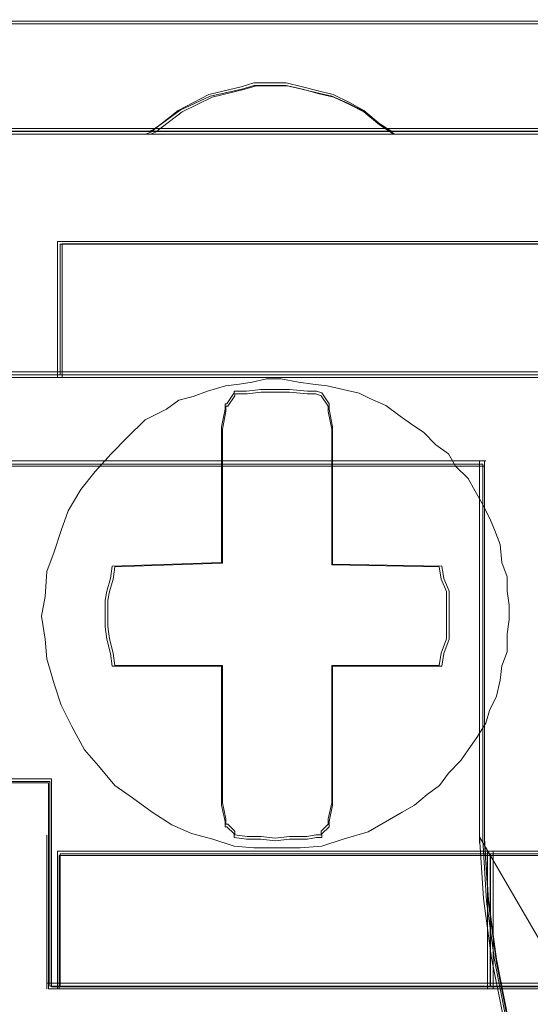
# Model space of a CAD drawing. Header units: millimetres. Extents: x -1290 to 1795, y -4192 to -1311.
# Tile 141 of 256: x 584.22 to 585.62, y -3302.85 to -3300.16. Entities that reach past the tile are written whole.
import ezdxf

# ---------------------------------------------------------------- set-up
doc = ezdxf.new("R2010")
doc.units = ezdxf.units.MM
doc.layers.add('$EL_istn', color=7, linetype='Continuous', lineweight=15)
doc.layers.add('Aparatura', color=7, linetype='Continuous', lineweight=13)
doc.styles.get("Standard").update_dxf_attribs({"font": 'ARIALN.TTF', "width": 0.8})
doc.dimstyles.new('100', dxfattribs={"dimtxt": 15, "dimasz": 10, "dimexe": 1.25, "dimexo": 0.625, "dimtad": 1, "dimdec": 0, "dimtxsty": 'Standard', "dimblk": 'OBLIQUE', "dimcen": 2.5, "dimadec": 0, "dimazin": 0, "dimtfac": 1, "dimtdec": 0, "dimtmove": 0, "dimatfit": 3, "dimldrblk": 'NONE', "dimfxl": 1, "dimarcsym": 0})

# ---------------------------------------------------------------- blocks, each defined once
blk = doc.blocks.new('_Oblique')
at = {"color": 0, "linetype": 'ByBlock', "lineweight": -2}
blk.add_line((-0.5, -0.5), (0.5, 0.5), dxfattribs=at)
blk = doc.blocks.new('*D43')
at = {"layer": '$EL_istn', "color": 0, "linetype": 'Continuous', "lineweight": -2, "ltscale": 0.1}
for p, q in [((605.2914, -3294.7164), (605.2914, -3319.5177)), ((518.0914, -3296.8148), (518.0914, -3319.5177)), ((518.0914, -3318.2677), (605.2914, -3318.2677))]:
    blk.add_line(p, q, dxfattribs=at)
at = {"layer": 'Defpoints', "color": 0}
for p in [(605.2914, -3294.0914), (518.0914, -3296.1898), (605.2914, -3318.2677)]:
    blk.add_point(p, dxfattribs=at)
at = {"layer": '$EL_istn', "color": 0, "linetype": 'ByBlock', "lineweight": -2, "xscale": 5, "yscale": 5, "zscale": 5, "rotation": 180}
blk.add_blockref('_Oblique', (518.0914, -3318.2677), dxfattribs=at)
at = {"layer": '$EL_istn', "color": 0, "linetype": 'ByBlock', "lineweight": -2, "xscale": 5, "yscale": 5, "zscale": 5}
blk.add_blockref('_Oblique', (605.2914, -3318.2677), dxfattribs=at)
at = {"layer": '$EL_istn', "color": 0, "lineweight": 5, "insert": (561.6914, -3313.5581), "char_height": 8, "attachment_point": 5}
blk.add_mtext('436', dxfattribs=at)
blk = doc.blocks.new('_None')

msp = doc.modelspace()

# ---------------------------------------------------------------- linework, layer by layer
at = {"layer": 'Aparatura', "lineweight": 13}
for points in [[(561.7986, -3300.1643), (596.0784, -3300.1643), (561.7986, -3300.1643)], [(585.2474, -3300.4732), (585.208, -3300.4462), (585.1637, -3300.4084), (585.1243, -3300.3868), (585.0799, -3300.3652), (585.0356, -3300.3544), (584.9962, -3300.3436), (584.9519, -3300.3328), (584.9125, -3300.3328), (584.8632, -3300.3328), (584.8287, -3300.3436), (584.7401, -3300.3652), (584.6563, -3300.4084), (584.5824, -3300.4678), (584.5677, -3300.4732), (585.2474, -3300.4732)], [(585.1637, -3300.4084), (585.1243, -3300.3868), (585.0799, -3300.3652), (585.0356, -3300.3544), (584.9962, -3300.3436), (584.9519, -3300.3328), (584.9125, -3300.3328), (584.8632, -3300.3328), (584.8287, -3300.3436), (584.7401, -3300.3652), (584.6563, -3300.4084), (584.5824, -3300.4678), (584.5677, -3300.4732), (585.2474, -3300.4732), (585.208, -3300.4462), (585.1637, -3300.4084)], [(585.1637, -3300.4084), (585.1243, -3300.3868), (585.0799, -3300.3652), (585.0356, -3300.3544), (584.9962, -3300.3436), (584.9519, -3300.3328), (584.9125, -3300.3328), (584.8632, -3300.3328), (584.8287, -3300.3436), (584.7401, -3300.3652), (584.6563, -3300.4084), (584.5824, -3300.4678), (584.5677, -3300.4732), (585.2474, -3300.4732), (585.208, -3300.4462), (585.1637, -3300.4084)], [(585.1637, -3300.4084), (585.1243, -3300.3868), (585.0799, -3300.3652), (585.0356, -3300.3544), (584.9962, -3300.3436), (584.9519, -3300.3328), (584.9125, -3300.3328), (584.8632, -3300.3328), (584.8287, -3300.3436), (584.7401, -3300.3652), (584.6563, -3300.4084), (584.5824, -3300.4678), (584.5677, -3300.4732), (585.2474, -3300.4732), (585.208, -3300.4462), (585.1637, -3300.4084)], [(585.1637, -3300.4084), (585.1243, -3300.3868), (585.0799, -3300.3652), (585.0356, -3300.3544), (584.9962, -3300.3436), (584.9519, -3300.3328), (584.9125, -3300.3328), (584.8632, -3300.3328), (584.8287, -3300.3436), (584.7401, -3300.3652), (584.6563, -3300.4084), (584.5824, -3300.4678), (584.5677, -3300.4732), (585.2474, -3300.4732), (585.208, -3300.4462), (585.1637, -3300.4084)], [(585.158, -3300.4078), (585.1195, -3300.3885), (585.0761, -3300.3692), (585.0328, -3300.3596), (584.9942, -3300.35), (584.9509, -3300.3403), (584.9124, -3300.3403), (584.8642, -3300.3403), (584.8305, -3300.35), (584.7438, -3300.3692), (584.6619, -3300.4078), (584.5896, -3300.4609), (584.5752, -3300.4657), (585.2399, -3300.4657), (585.2014, -3300.4416), (585.158, -3300.4078)], [(585.158, -3300.4078), (585.1195, -3300.3885), (585.0761, -3300.3692), (585.0328, -3300.3596), (584.9942, -3300.35), (584.9509, -3300.3403), (584.9124, -3300.3403), (584.8642, -3300.3403), (584.8305, -3300.35), (584.7438, -3300.3692), (584.6619, -3300.4078), (584.5896, -3300.4609), (584.5752, -3300.4657), (585.2399, -3300.4657), (585.2014, -3300.4416), (585.158, -3300.4078)], [(561.7986, -3300.4578), (597.2576, -3300.4578), (561.7986, -3300.4578)], [(584.3269, -3300.8824), (584.3269, -3300.766), (584.3269, -3300.8824)], [(586.8889, -3300.766), (584.3269, -3300.766), (586.8889, -3300.766)], [(584.6601, -3300.766), (584.3269, -3300.766), (584.6601, -3300.766)], [(584.3269, -3300.8714), (584.3269, -3300.9869), (584.3269, -3301.1375), (586.8889, -3301.1375), (586.8889, -3300.9869), (586.8889, -3300.8714), (586.8889, -3300.766), (584.3269, -3300.766), (584.3269, -3300.8714)], [(584.3269, -3300.8714), (584.3269, -3300.9869), (584.3269, -3301.1375), (586.8889, -3301.1375), (586.8889, -3300.9869), (586.8889, -3300.8714), (586.8889, -3300.766), (584.3269, -3300.766), (584.3269, -3300.8714)], [(584.3269, -3300.8714), (584.3269, -3300.9869), (584.3269, -3301.1375), (586.8889, -3301.1375), (586.8889, -3300.9869), (586.8889, -3300.8714), (586.8889, -3300.766), (584.3269, -3300.766), (584.3269, -3300.8714)], [(586.8889, -3301.1375), (586.8889, -3300.9869), (586.8889, -3300.8714), (586.8889, -3300.766), (584.3269, -3300.766), (584.3269, -3300.8714), (584.3269, -3300.9869), (584.3269, -3301.1375), (586.8889, -3301.1375)], [(584.3344, -3300.8747), (584.3344, -3300.9855), (584.3344, -3301.13), (586.8811, -3301.13), (586.8811, -3300.9855), (586.8811, -3300.8747), (586.8811, -3300.7736), (584.3344, -3300.7736), (584.3344, -3300.8747)], [(586.8811, -3301.13), (586.8811, -3300.9855), (586.8811, -3300.8747), (586.8811, -3300.7736), (584.3344, -3300.7736), (584.3344, -3300.8747), (584.3344, -3300.9855), (584.3344, -3301.13), (586.8811, -3301.13)], [(584.3269, -3300.9931), (584.3269, -3300.867), (584.3269, -3300.9931)], [(584.3269, -3301.1375), (584.3269, -3300.9776), (584.3269, -3301.1375)], [(584.3663, -3302.091), (584.3371, -3302.0325), (584.3176, -3301.9741), (584.2981, -3301.9059), (584.2933, -3301.8523), (584.2835, -3301.789), (584.2933, -3301.7354), (584.2981, -3301.6672), (584.3176, -3301.6136), (584.3371, -3301.5551), (584.3566, -3301.5016), (584.3907, -3301.4431), (584.4297, -3301.3944), (584.4736, -3301.3457), (584.5174, -3301.3018), (584.5661, -3301.2531), (584.6246, -3301.2239), (584.6587, -3301.1996), (584.6977, -3301.1898), (584.7367, -3301.1752), (584.7854, -3301.1606), (584.8244, -3301.1557), (584.8585, -3301.1508), (584.8975, -3301.1411), (584.9365, -3301.1411), (584.9852, -3301.1508), (585.0242, -3301.1557), (585.0632, -3301.1606), (585.1071, -3301.1703), (585.1509, -3301.1801), (585.1801, -3301.1947), (585.224, -3301.2142), (585.263, -3301.2434), (585.2971, -3301.2677), (585.3263, -3301.2872), (585.3604, -3301.3213), (585.3946, -3301.3457), (585.4141, -3301.3798), (585.4482, -3301.4139), (585.4677, -3301.448), (585.4871, -3301.4821), (585.5066, -3301.521), (585.5213, -3301.5551), (585.5359, -3301.5941), (585.5408, -3301.6428), (585.5554, -3301.6818), (585.5554, -3301.7208), (585.5602, -3301.7597), (585.5602, -3301.7987), (585.5554, -3301.8377), (585.5554, -3301.8864), (585.5408, -3301.9254), (585.5359, -3301.9643), (585.5261, -3302.0082), (585.5066, -3302.0471), (585.4969, -3302.0812), (585.4725, -3302.1202), (585.4482, -3302.1543), (585.4287, -3302.1835), (585.3946, -3302.2176), (585.3702, -3302.2517), (585.3361, -3302.2761), (585.302, -3302.3053), (585.2679, -3302.3248), (585.2337, -3302.3443), (585.1753, -3302.3784), (585.1071, -3302.3979), (585.0486, -3302.4173), (584.9901, -3302.4222), (584.9316, -3302.4222), (584.8634, -3302.4222), (584.8098, -3302.4173), (584.7513, -3302.3979), (584.6928, -3302.3832), (584.6392, -3302.3589), (584.5856, -3302.3248), (584.532, -3302.2858), (584.4833, -3302.2517), (584.4394, -3302.1981), (584.4005, -3302.1543), (584.3663, -3302.091)], [(584.3663, -3302.091), (584.3371, -3302.0325), (584.3176, -3301.9741), (584.2981, -3301.9059), (584.2933, -3301.8523), (584.2835, -3301.789), (584.2933, -3301.7354), (584.2981, -3301.6672), (584.3176, -3301.6136), (584.3371, -3301.5551), (584.3566, -3301.5016), (584.3907, -3301.4431), (584.4297, -3301.3944), (584.4736, -3301.3457), (584.5174, -3301.3018), (584.5661, -3301.2531), (584.6246, -3301.2239), (584.6587, -3301.1996), (584.6977, -3301.1898), (584.7367, -3301.1752), (584.7854, -3301.1606), (584.8244, -3301.1557), (584.8585, -3301.1508), (584.8975, -3301.1411), (584.9365, -3301.1411), (584.9852, -3301.1508), (585.0242, -3301.1557), (585.0632, -3301.1606), (585.1071, -3301.1703), (585.1509, -3301.1801), (585.1801, -3301.1947), (585.224, -3301.2142), (585.263, -3301.2434), (585.2971, -3301.2677), (585.3263, -3301.2872), (585.3604, -3301.3213), (585.3946, -3301.3457), (585.4141, -3301.3798), (585.4482, -3301.4139), (585.4677, -3301.448), (585.4871, -3301.4821), (585.5066, -3301.521), (585.5213, -3301.5551), (585.5359, -3301.5941), (585.5408, -3301.6428), (585.5554, -3301.6818), (585.5554, -3301.7208), (585.5602, -3301.7597), (585.5602, -3301.7987), (585.5554, -3301.8377), (585.5554, -3301.8864), (585.5408, -3301.9254), (585.5359, -3301.9643), (585.5261, -3302.0082), (585.5066, -3302.0471), (585.4969, -3302.0812), (585.4725, -3302.1202), (585.4482, -3302.1543), (585.4287, -3302.1835), (585.3946, -3302.2176), (585.3702, -3302.2517), (585.3361, -3302.2761), (585.302, -3302.3053), (585.2679, -3302.3248), (585.2337, -3302.3443), (585.1753, -3302.3784), (585.1071, -3302.3979), (585.0486, -3302.4173), (584.9901, -3302.4222), (584.9316, -3302.4222), (584.8634, -3302.4222), (584.8098, -3302.4173), (584.7513, -3302.3979), (584.6928, -3302.3832), (584.6392, -3302.3589), (584.5856, -3302.3248), (584.532, -3302.2858), (584.4833, -3302.2517), (584.4394, -3302.1981), (584.4005, -3302.1543), (584.3663, -3302.091)], [(585.5408, -3301.9254), (585.5359, -3301.9643), (585.5261, -3302.0082), (585.5066, -3302.0471), (585.4969, -3302.0812), (585.4725, -3302.1202), (585.4482, -3302.1543), (585.4287, -3302.1835), (585.3946, -3302.2176), (585.3702, -3302.2517), (585.3361, -3302.2761), (585.302, -3302.3053), (585.2679, -3302.3248), (585.2337, -3302.3443), (585.1753, -3302.3784), (585.1071, -3302.3979), (585.0486, -3302.4173), (584.9901, -3302.4222), (584.9316, -3302.4222), (584.8634, -3302.4222), (584.8098, -3302.4173), (584.7513, -3302.3979), (584.6928, -3302.3832), (584.6392, -3302.3589), (584.5856, -3302.3248), (584.532, -3302.2858), (584.4833, -3302.2517), (584.4394, -3302.1981), (584.4005, -3302.1543), (584.3663, -3302.091), (584.3371, -3302.0325), (584.3176, -3301.9741), (584.2981, -3301.9059), (584.2933, -3301.8523), (584.2835, -3301.789), (584.2933, -3301.7354), (584.2981, -3301.6672), (584.3176, -3301.6136), (584.3371, -3301.5551), (584.3566, -3301.5016), (584.3907, -3301.4431), (584.4297, -3301.3944), (584.4736, -3301.3457), (584.5174, -3301.3018), (584.5661, -3301.2531), (584.6246, -3301.2239), (584.6587, -3301.1996), (584.6977, -3301.1898), (584.7367, -3301.1752), (584.7854, -3301.1606), (584.8244, -3301.1557), (584.8585, -3301.1508), (584.8975, -3301.1411), (584.9365, -3301.1411), (584.9852, -3301.1508), (585.0242, -3301.1557), (585.0632, -3301.1606), (585.1071, -3301.1703), (585.1509, -3301.1801), (585.1801, -3301.1947), (585.224, -3301.2142), (585.263, -3301.2434), (585.2971, -3301.2677), (585.3263, -3301.2872), (585.3604, -3301.3213), (585.3946, -3301.3457), (585.4141, -3301.3798), (585.4482, -3301.4139), (585.4677, -3301.448), (585.4871, -3301.4821), (585.5066, -3301.521), (585.5213, -3301.5551), (585.5359, -3301.5941), (585.5408, -3301.6428), (585.5554, -3301.6818), (585.5554, -3301.7208), (585.5602, -3301.7597), (585.5602, -3301.7987), (585.5554, -3301.8377), (585.5554, -3301.8864), (585.5408, -3301.9254)], [(585.5408, -3301.9254), (585.5359, -3301.9643), (585.5261, -3302.0082), (585.5066, -3302.0471), (585.4969, -3302.0812), (585.4725, -3302.1202), (585.4482, -3302.1543), (585.4287, -3302.1835), (585.3946, -3302.2176), (585.3702, -3302.2517), (585.3361, -3302.2761), (585.302, -3302.3053), (585.2679, -3302.3248), (585.2337, -3302.3443), (585.1753, -3302.3784), (585.1071, -3302.3979), (585.0486, -3302.4173), (584.9901, -3302.4222), (584.9316, -3302.4222), (584.8634, -3302.4222), (584.8098, -3302.4173), (584.7513, -3302.3979), (584.6928, -3302.3832), (584.6392, -3302.3589), (584.5856, -3302.3248), (584.532, -3302.2858), (584.4833, -3302.2517), (584.4394, -3302.1981), (584.4005, -3302.1543), (584.3663, -3302.091), (584.3371, -3302.0325), (584.3176, -3301.9741), (584.2981, -3301.9059), (584.2933, -3301.8523), (584.2835, -3301.789), (584.2933, -3301.7354), (584.2981, -3301.6672), (584.3176, -3301.6136), (584.3371, -3301.5551), (584.3566, -3301.5016), (584.3907, -3301.4431), (584.4297, -3301.3944), (584.4736, -3301.3457), (584.5174, -3301.3018), (584.5661, -3301.2531), (584.6246, -3301.2239), (584.6587, -3301.1996), (584.6977, -3301.1898), (584.7367, -3301.1752), (584.7854, -3301.1606), (584.8244, -3301.1557), (584.8585, -3301.1508), (584.8975, -3301.1411), (584.9365, -3301.1411), (584.9852, -3301.1508), (585.0242, -3301.1557), (585.0632, -3301.1606), (585.1071, -3301.1703), (585.1509, -3301.1801), (585.1801, -3301.1947), (585.224, -3301.2142), (585.263, -3301.2434), (585.2971, -3301.2677), (585.3263, -3301.2872), (585.3604, -3301.3213), (585.3946, -3301.3457), (585.4141, -3301.3798), (585.4482, -3301.4139), (585.4677, -3301.448), (585.4871, -3301.4821), (585.5066, -3301.521), (585.5213, -3301.5551), (585.5359, -3301.5941), (585.5408, -3301.6428), (585.5554, -3301.6818), (585.5554, -3301.7208), (585.5602, -3301.7597), (585.5602, -3301.7987), (585.5554, -3301.8377), (585.5554, -3301.8864), (585.5408, -3301.9254)], [(585.5261, -3302.0082), (585.5359, -3301.9643), (585.5408, -3301.9254), (585.5554, -3301.8864), (585.5554, -3301.8377), (585.5602, -3301.7987), (585.5602, -3301.7597), (585.5554, -3301.7208), (585.5554, -3301.6818), (585.5408, -3301.6428), (585.5359, -3301.5941), (585.5213, -3301.5551), (585.5066, -3301.521), (585.4871, -3301.4821), (585.4677, -3301.448), (585.4482, -3301.4139), (585.4141, -3301.3798), (585.3946, -3301.3457), (585.3604, -3301.3213), (585.3263, -3301.2872), (585.2971, -3301.2677), (585.263, -3301.2434), (585.224, -3301.2142), (585.1801, -3301.1947), (585.1509, -3301.1801), (585.1071, -3301.1703), (585.0632, -3301.1606), (585.0242, -3301.1557), (584.9852, -3301.1508), (584.9365, -3301.1411), (584.8975, -3301.1411), (584.8585, -3301.1508), (584.8244, -3301.1557), (584.7854, -3301.1606), (584.7367, -3301.1752), (584.6977, -3301.1898), (584.6587, -3301.1996), (584.6246, -3301.2239), (584.5661, -3301.2531), (584.5174, -3301.3018), (584.4736, -3301.3457), (584.4297, -3301.3944), (584.3907, -3301.4431), (584.3566, -3301.5016), (584.3371, -3301.5551), (584.3176, -3301.6136), (584.2981, -3301.6672), (584.2933, -3301.7354), (584.2835, -3301.789), (584.2933, -3301.8523), (584.2981, -3301.9059), (584.3176, -3301.9741), (584.3371, -3302.0325), (584.3663, -3302.091), (584.4005, -3302.1543), (584.4394, -3302.1981), (584.4833, -3302.2517), (584.532, -3302.2858), (584.5856, -3302.3248), (584.6392, -3302.3589), (584.6928, -3302.3832), (584.7513, -3302.3979), (584.8098, -3302.4173), (584.8634, -3302.4222), (584.9316, -3302.4222), (584.9901, -3302.4222), (585.0486, -3302.4173), (585.1071, -3302.3979), (585.1753, -3302.3784), (585.2337, -3302.3443), (585.2679, -3302.3248), (585.302, -3302.3053), (585.3361, -3302.2761), (585.3702, -3302.2517), (585.3946, -3302.2176), (585.4287, -3302.1835), (585.4482, -3302.1543), (585.4725, -3302.1202), (585.4969, -3302.0812), (585.5066, -3302.0471), (585.5261, -3302.0082)], [(585.5261, -3302.0082), (585.5359, -3301.9643), (585.5408, -3301.9254), (585.5554, -3301.8864), (585.5554, -3301.8377), (585.5602, -3301.7987), (585.5602, -3301.7597), (585.5554, -3301.7208), (585.5554, -3301.6818), (585.5408, -3301.6428), (585.5359, -3301.5941), (585.5213, -3301.5551), (585.5066, -3301.521), (585.4871, -3301.4821), (585.4677, -3301.448), (585.4482, -3301.4139), (585.4141, -3301.3798), (585.3946, -3301.3457), (585.3604, -3301.3213), (585.3263, -3301.2872), (585.2971, -3301.2677), (585.263, -3301.2434), (585.224, -3301.2142), (585.1801, -3301.1947), (585.1509, -3301.1801), (585.1071, -3301.1703), (585.0632, -3301.1606), (585.0242, -3301.1557), (584.9852, -3301.1508), (584.9365, -3301.1411), (584.8975, -3301.1411), (584.8585, -3301.1508), (584.8244, -3301.1557), (584.7854, -3301.1606), (584.7367, -3301.1752), (584.6977, -3301.1898), (584.6587, -3301.1996), (584.6246, -3301.2239), (584.5661, -3301.2531), (584.5174, -3301.3018), (584.4736, -3301.3457), (584.4297, -3301.3944), (584.3907, -3301.4431), (584.3566, -3301.5016), (584.3371, -3301.5551), (584.3176, -3301.6136), (584.2981, -3301.6672), (584.2933, -3301.7354), (584.2835, -3301.789), (584.2933, -3301.8523), (584.2981, -3301.9059), (584.3176, -3301.9741), (584.3371, -3302.0325), (584.3663, -3302.091), (584.4005, -3302.1543), (584.4394, -3302.1981), (584.4833, -3302.2517), (584.532, -3302.2858), (584.5856, -3302.3248), (584.6392, -3302.3589), (584.6928, -3302.3832), (584.7513, -3302.3979), (584.8098, -3302.4173), (584.8634, -3302.4222), (584.9316, -3302.4222), (584.9901, -3302.4222), (585.0486, -3302.4173), (585.1071, -3302.3979), (585.1753, -3302.3784), (585.2337, -3302.3443), (585.2679, -3302.3248), (585.302, -3302.3053), (585.3361, -3302.2761), (585.3702, -3302.2517), (585.3946, -3302.2176), (585.4287, -3302.1835), (585.4482, -3302.1543), (585.4725, -3302.1202), (585.4969, -3302.0812), (585.5066, -3302.0471), (585.5261, -3302.0082)], [(584.4005, -3302.1543), (584.3663, -3302.091), (584.3371, -3302.0325), (584.3176, -3301.9741), (584.2981, -3301.9059), (584.2933, -3301.8523), (584.2835, -3301.789), (584.2933, -3301.7354), (584.2981, -3301.6672), (584.3176, -3301.6136), (584.3371, -3301.5551), (584.3566, -3301.5016), (584.3907, -3301.4431), (584.4297, -3301.3944), (584.4736, -3301.3457), (584.5174, -3301.3018), (584.5661, -3301.2531), (584.6246, -3301.2239), (584.6587, -3301.1996), (584.6977, -3301.1898), (584.7367, -3301.1752), (584.7854, -3301.1606), (584.8244, -3301.1557), (584.8585, -3301.1508), (584.8975, -3301.1411), (584.9365, -3301.1411), (584.9852, -3301.1508), (585.0242, -3301.1557), (585.0632, -3301.1606), (585.1071, -3301.1703), (585.1509, -3301.1801), (585.1801, -3301.1947), (585.224, -3301.2142), (585.263, -3301.2434), (585.2971, -3301.2677), (585.3263, -3301.2872), (585.3604, -3301.3213), (585.3946, -3301.3457), (585.4141, -3301.3798), (585.4482, -3301.4139), (585.4677, -3301.448), (585.4871, -3301.4821), (585.5066, -3301.521), (585.5213, -3301.5551), (585.5359, -3301.5941), (585.5408, -3301.6428), (585.5554, -3301.6818), (585.5554, -3301.7208), (585.5602, -3301.7597), (585.5602, -3301.7987), (585.5554, -3301.8377), (585.5554, -3301.8864), (585.5408, -3301.9254), (585.5359, -3301.9643), (585.5261, -3302.0082), (585.5066, -3302.0471), (585.4969, -3302.0812), (585.4725, -3302.1202), (585.4482, -3302.1543), (585.4287, -3302.1835), (585.3946, -3302.2176), (585.3702, -3302.2517), (585.3361, -3302.2761), (585.302, -3302.3053), (585.2679, -3302.3248), (585.2337, -3302.3443), (585.1753, -3302.3784), (585.1071, -3302.3979), (585.0486, -3302.4173), (584.9901, -3302.4222), (584.9316, -3302.4222), (584.8634, -3302.4222), (584.8098, -3302.4173), (584.7513, -3302.3979), (584.6928, -3302.3832), (584.6392, -3302.3589), (584.5856, -3302.3248), (584.532, -3302.2858), (584.4833, -3302.2517), (584.4394, -3302.1981), (584.4005, -3302.1543)], [(584.4716, -3301.6868), (584.4618, -3301.7209), (584.4569, -3301.7453), (584.4569, -3301.7891), (584.4569, -3301.8184), (584.4618, -3301.8525), (584.4716, -3301.8915), (584.4765, -3301.9256), (584.775, -3301.9256), (584.775, -3302.257), (584.775, -3302.3057), (584.7848, -3302.3496), (584.7848, -3302.3642), (584.7897, -3302.3642), (584.8093, -3302.3837), (584.8093, -3302.3934), (584.8093, -3302.3934), (584.8435, -3302.3983), (584.8827, -3302.3983), (584.9218, -3302.4032), (584.961, -3302.3983), (585.0099, -3302.3983), (585.0344, -3302.3934), (585.049, -3302.3934), (585.049, -3302.3837), (585.0686, -3302.3642), (585.0686, -3302.3642), (585.0686, -3302.3496), (585.0784, -3302.3057), (585.0784, -3302.257), (585.0784, -3301.9256), (585.3769, -3301.9256), (585.3818, -3301.8915), (585.3965, -3301.8525), (585.3965, -3301.8184), (585.3965, -3301.7891), (585.3965, -3301.7453), (585.3965, -3301.7209), (585.3818, -3301.6868), (585.3769, -3301.6527), (585.0784, -3301.6478), (585.0784, -3301.3213), (585.0784, -3301.2725), (585.0686, -3301.2238), (585.0686, -3301.2092), (585.0686, -3301.2092), (585.049, -3301.1799), (585.0344, -3301.1751), (585.0099, -3301.1751), (584.961, -3301.1702), (584.9218, -3301.1702), (584.8827, -3301.1702), (584.8435, -3301.1751), (584.8093, -3301.1751), (584.8093, -3301.1799), (584.7897, -3301.2092), (584.7848, -3301.2092), (584.7848, -3301.2238), (584.775, -3301.2725), (584.775, -3301.3213), (584.775, -3301.6429), (584.4765, -3301.6527), (584.4716, -3301.6868)], [(584.4618, -3301.8525), (584.4716, -3301.8915), (584.4765, -3301.9256), (584.775, -3301.9256), (584.775, -3302.257), (584.775, -3302.3057), (584.7848, -3302.3496), (584.7848, -3302.3642), (584.7897, -3302.3642), (584.8093, -3302.3837), (584.8093, -3302.3934), (584.8093, -3302.3934), (584.8435, -3302.3983), (584.8827, -3302.3983), (584.9218, -3302.4032), (584.961, -3302.3983), (585.0099, -3302.3983), (585.0344, -3302.3934), (585.049, -3302.3934), (585.049, -3302.3837), (585.0686, -3302.3642), (585.0686, -3302.3642), (585.0686, -3302.3496), (585.0784, -3302.3057), (585.0784, -3302.257), (585.0784, -3301.9256), (585.3769, -3301.9256), (585.3818, -3301.8915), (585.3965, -3301.8525), (585.3965, -3301.8184), (585.3965, -3301.7891), (585.3965, -3301.7453), (585.3965, -3301.7209), (585.3818, -3301.6868), (585.3769, -3301.6527), (585.0784, -3301.6478), (585.0784, -3301.3213), (585.0784, -3301.2725), (585.0686, -3301.2238), (585.0686, -3301.2092), (585.0686, -3301.2092), (585.049, -3301.1799), (585.0344, -3301.1751), (585.0099, -3301.1751), (584.961, -3301.1702), (584.9218, -3301.1702), (584.8827, -3301.1702), (584.8435, -3301.1751), (584.8093, -3301.1751), (584.8093, -3301.1799), (584.7897, -3301.2092), (584.7848, -3301.2092), (584.7848, -3301.2238), (584.775, -3301.2725), (584.775, -3301.3213), (584.775, -3301.6429), (584.4765, -3301.6527), (584.4716, -3301.6868), (584.4618, -3301.7209), (584.4569, -3301.7453), (584.4569, -3301.7891), (584.4569, -3301.8184), (584.4618, -3301.8525)], [(584.4618, -3301.8525), (584.4716, -3301.8915), (584.4765, -3301.9256), (584.775, -3301.9256), (584.775, -3302.257), (584.775, -3302.3057), (584.7848, -3302.3496), (584.7848, -3302.3642), (584.7897, -3302.3642), (584.8093, -3302.3837), (584.8093, -3302.3934), (584.8093, -3302.3934), (584.8435, -3302.3983), (584.8827, -3302.3983), (584.9218, -3302.4032), (584.961, -3302.3983), (585.0099, -3302.3983), (585.0344, -3302.3934), (585.049, -3302.3934), (585.049, -3302.3837), (585.0686, -3302.3642), (585.0686, -3302.3642), (585.0686, -3302.3496), (585.0784, -3302.3057), (585.0784, -3302.257), (585.0784, -3301.9256), (585.3769, -3301.9256), (585.3818, -3301.8915), (585.3965, -3301.8525), (585.3965, -3301.8184), (585.3965, -3301.7891), (585.3965, -3301.7453), (585.3965, -3301.7209), (585.3818, -3301.6868), (585.3769, -3301.6527), (585.0784, -3301.6478), (585.0784, -3301.3213), (585.0784, -3301.2725), (585.0686, -3301.2238), (585.0686, -3301.2092), (585.0686, -3301.2092), (585.049, -3301.1799), (585.0344, -3301.1751), (585.0099, -3301.1751), (584.961, -3301.1702), (584.9218, -3301.1702), (584.8827, -3301.1702), (584.8435, -3301.1751), (584.8093, -3301.1751), (584.8093, -3301.1799), (584.7897, -3301.2092), (584.7848, -3301.2092), (584.7848, -3301.2238), (584.775, -3301.2725), (584.775, -3301.3213), (584.775, -3301.6429), (584.4765, -3301.6527), (584.4716, -3301.6868), (584.4618, -3301.7209), (584.4569, -3301.7453), (584.4569, -3301.7891), (584.4569, -3301.8184), (584.4618, -3301.8525)], [(585.0784, -3301.9256), (585.0784, -3302.257), (585.0784, -3302.3057), (585.0686, -3302.3496), (585.0686, -3302.3642), (585.0686, -3302.3642), (585.049, -3302.3837), (585.049, -3302.3934), (585.0344, -3302.3934), (585.0099, -3302.3983), (584.961, -3302.3983), (584.9218, -3302.4032), (584.8827, -3302.3983), (584.8435, -3302.3983), (584.8093, -3302.3934), (584.8093, -3302.3934), (584.8093, -3302.3837), (584.7897, -3302.3642), (584.7848, -3302.3642), (584.7848, -3302.3496), (584.775, -3302.3057), (584.775, -3302.257), (584.775, -3301.9256), (584.4765, -3301.9256), (584.4716, -3301.8915), (584.4618, -3301.8525), (584.4569, -3301.8184), (584.4569, -3301.7891), (584.4569, -3301.7453), (584.4618, -3301.7209), (584.4716, -3301.6868), (584.4765, -3301.6527), (584.775, -3301.6429), (584.775, -3301.3213), (584.775, -3301.2725), (584.7848, -3301.2238), (584.7848, -3301.2092), (584.7897, -3301.2092), (584.8093, -3301.1799), (584.8093, -3301.1751), (584.8435, -3301.1751), (584.8827, -3301.1702), (584.9218, -3301.1702), (584.961, -3301.1702), (585.0099, -3301.1751), (585.0344, -3301.1751), (585.049, -3301.1799), (585.0686, -3301.2092), (585.0686, -3301.2092), (585.0686, -3301.2238), (585.0784, -3301.2725), (585.0784, -3301.3213), (585.0784, -3301.6478), (585.3769, -3301.6527), (585.3818, -3301.6868), (585.3965, -3301.7209), (585.3965, -3301.7453), (585.3965, -3301.7891), (585.3965, -3301.8184), (585.3965, -3301.8525), (585.3818, -3301.8915), (585.3769, -3301.9256), (585.0784, -3301.9256)], [(585.0784, -3301.9256), (585.0784, -3302.257), (585.0784, -3302.3057), (585.0686, -3302.3496), (585.0686, -3302.3642), (585.0686, -3302.3642), (585.049, -3302.3837), (585.049, -3302.3934), (585.0344, -3302.3934), (585.0099, -3302.3983), (584.961, -3302.3983), (584.9218, -3302.4032), (584.8827, -3302.3983), (584.8435, -3302.3983), (584.8093, -3302.3934), (584.8093, -3302.3934), (584.8093, -3302.3837), (584.7897, -3302.3642), (584.7848, -3302.3642), (584.7848, -3302.3496), (584.775, -3302.3057), (584.775, -3302.257), (584.775, -3301.9256), (584.4765, -3301.9256), (584.4716, -3301.8915), (584.4618, -3301.8525), (584.4569, -3301.8184), (584.4569, -3301.7891), (584.4569, -3301.7453), (584.4618, -3301.7209), (584.4716, -3301.6868), (584.4765, -3301.6527), (584.775, -3301.6429), (584.775, -3301.3213), (584.775, -3301.2725), (584.7848, -3301.2238), (584.7848, -3301.2092), (584.7897, -3301.2092), (584.8093, -3301.1799), (584.8093, -3301.1751), (584.8435, -3301.1751), (584.8827, -3301.1702), (584.9218, -3301.1702), (584.961, -3301.1702), (585.0099, -3301.1751), (585.0344, -3301.1751), (585.049, -3301.1799), (585.0686, -3301.2092), (585.0686, -3301.2092), (585.0686, -3301.2238), (585.0784, -3301.2725), (585.0784, -3301.3213), (585.0784, -3301.6478), (585.3769, -3301.6527), (585.3818, -3301.6868), (585.3965, -3301.7209), (585.3965, -3301.7453), (585.3965, -3301.7891), (585.3965, -3301.8184), (585.3965, -3301.8525), (585.3818, -3301.8915), (585.3769, -3301.9256), (585.0784, -3301.9256)], [(584.4693, -3301.8517), (584.4789, -3301.8902), (584.4837, -3301.9239), (584.7774, -3301.9239), (584.7774, -3302.2512), (584.7774, -3302.2994), (584.7871, -3302.3427), (584.7871, -3302.3571), (584.7919, -3302.3571), (584.8112, -3302.3764), (584.8112, -3302.386), (584.8112, -3302.386), (584.8449, -3302.3908), (584.8834, -3302.3908), (584.9219, -3302.3956), (584.9604, -3302.3908), (585.0086, -3302.3908), (585.0326, -3302.386), (585.0471, -3302.386), (585.0471, -3302.3764), (585.0664, -3302.3571), (585.0664, -3302.3571), (585.0664, -3302.3427), (585.076, -3302.2994), (585.076, -3302.2512), (585.076, -3301.9239), (585.3697, -3301.9239), (585.3745, -3301.8902), (585.389, -3301.8517), (585.389, -3301.818), (585.389, -3301.7891), (585.389, -3301.7458), (585.389, -3301.7217), (585.3745, -3301.688), (585.3697, -3301.6543), (585.076, -3301.6495), (585.076, -3301.327), (585.076, -3301.2788), (585.0664, -3301.2307), (585.0664, -3301.2163), (585.0664, -3301.2163), (585.0471, -3301.1874), (585.0326, -3301.1826), (585.0086, -3301.1826), (584.9604, -3301.1777), (584.9219, -3301.1777), (584.8834, -3301.1777), (584.8449, -3301.1826), (584.8112, -3301.1826), (584.8112, -3301.1874), (584.7919, -3301.2163), (584.7871, -3301.2163), (584.7871, -3301.2307), (584.7774, -3301.2788), (584.7774, -3301.327), (584.7774, -3301.6447), (584.4837, -3301.6543), (584.4789, -3301.688), (584.4693, -3301.7217), (584.4645, -3301.7458), (584.4645, -3301.7891), (584.4645, -3301.818), (584.4693, -3301.8517)], [(585.4968, -3301.3656), (585.4914, -3301.3656), (561.6131, -3301.3656), (546.7402, -3301.3656), (541.265, -3301.3656), (538.8793, -3301.3656), (538.1539, -3301.3656), (537.8584, -3301.3656), (537.7724, -3301.3656), (537.7402, -3301.3656), (537.7294, -3301.3656), (537.724, -3301.3656), (585.4968, -3301.3656)], [(585.4796, -3302.4093), (585.4796, -3301.6334), (585.4796, -3301.4585), (585.4796, -3301.3984), (585.4796, -3301.3766), (585.4796, -3301.3656), (585.4796, -3301.3656), (585.4796, -3302.4093)], [(584.2978, -3302.8073), (584.2978, -3302.3877), (584.2978, -3302.8073)], [(585.4796, -3302.392), (585.4906, -3302.5605), (585.5124, -3302.7235), (585.5453, -3302.8864), (585.5945, -3303.044), (585.6601, -3303.1907), (585.7367, -3303.3374), (585.8242, -3303.4732), (585.9227, -3303.6036), (586.0321, -3303.7231), (586.1579, -3303.8372), (586.2891, -3303.935), (586.4313, -3304.0274), (585.4796, -3302.392)], [(584.3269, -3302.4308), (584.3269, -3302.7014), (584.3269, -3302.4308)], [(585.5169, -3302.8073), (585.5169, -3302.4308), (584.3269, -3302.4308), (584.3269, -3302.6969), (584.3269, -3302.8073), (585.5169, -3302.8073)], [(585.5169, -3302.8073), (585.5169, -3302.4308), (584.3269, -3302.4308), (584.3269, -3302.6969), (584.3269, -3302.8073), (585.5169, -3302.8073)], [(585.5169, -3302.8073), (585.5169, -3302.4308), (584.3269, -3302.4308), (584.3269, -3302.6969), (584.3269, -3302.8073), (585.5169, -3302.8073)], [(584.3269, -3302.6969), (584.3269, -3302.8073), (585.5169, -3302.8073), (585.5169, -3302.4308), (584.3269, -3302.4308), (584.3269, -3302.6969)], [(585.5015, -3302.4308), (585.5015, -3302.8073), (585.5015, -3302.4308)], [(585.7143, -3302.8073), (585.7143, -3302.4308), (585.5015, -3302.4308), (585.5015, -3302.8073), (585.7143, -3302.8073)], [(585.7143, -3302.8073), (585.7143, -3302.4308), (585.5015, -3302.4308), (585.5015, -3302.8073), (585.7143, -3302.8073)], [(585.7143, -3302.8073), (585.7143, -3302.4308), (585.5015, -3302.4308), (585.5015, -3302.8073), (585.7143, -3302.8073)], [(585.7143, -3302.8073), (585.7143, -3302.4308), (585.5015, -3302.4308), (585.5015, -3302.8073), (585.7143, -3302.8073)], [(585.5094, -3302.7998), (585.5094, -3302.4384), (584.3344, -3302.4384), (584.3344, -3302.6938), (584.3344, -3302.7998), (585.5094, -3302.7998)], [(584.3344, -3302.6938), (584.3344, -3302.7998), (585.5094, -3302.7998), (585.5094, -3302.4384), (584.3344, -3302.4384), (584.3344, -3302.6938)], [(585.7068, -3302.7998), (585.7068, -3302.4384), (585.509, -3302.4384), (585.509, -3302.7998), (585.7068, -3302.7998)], [(585.7068, -3302.7998), (585.7068, -3302.4384), (585.509, -3302.4384), (585.509, -3302.7998), (585.7068, -3302.7998)], [(584.3269, -3302.6859), (584.3269, -3302.8073), (584.3269, -3302.6859)], [(586.9079, -3302.7919), (584.2978, -3302.7919), (586.9079, -3302.7919)]]:
    msp.add_lwpolyline(points, close=True, dxfattribs=at)
for points in [[(596.0705, -3300.1718), (561.8063, -3300.1718)], [(596.0705, -3300.1718), (561.8063, -3300.1718)], [(596.0784, -3300.1643), (561.8065, -3300.1643)], [(596.0784, -3300.1643), (561.8065, -3300.1643)], [(596.0784, -3300.1643), (561.8065, -3300.1643)], [(596.0784, -3300.1643), (561.8065, -3300.1643)], [(583.8339, -3300.4657), (584.5753, -3300.4657), (584.5897, -3300.4609), (584.6619, -3300.4079), (584.7437, -3300.3693), (584.8304, -3300.3501), (584.8641, -3300.3404), (584.9122, -3300.3404), (584.9507, -3300.3404), (584.9941, -3300.3501), (585.0326, -3300.3597), (585.0759, -3300.3693), (585.1192, -3300.3886), (585.1577, -3300.4079), (585.201, -3300.4416), (585.2396, -3300.4657), (585.9809, -3300.4657)], [(583.8339, -3300.4657), (584.5753, -3300.4657), (584.5897, -3300.4609), (584.6619, -3300.4079), (584.7437, -3300.3693), (584.8304, -3300.3501), (584.8641, -3300.3404), (584.9122, -3300.3404), (584.9507, -3300.3404), (584.9941, -3300.3501), (585.0326, -3300.3597), (585.0759, -3300.3693), (585.1192, -3300.3886), (585.1577, -3300.4079), (585.201, -3300.4416), (585.2396, -3300.4657), (585.9809, -3300.4657)], [(583.8391, -3300.4732), (584.5806, -3300.4732), (584.595, -3300.4682), (584.6672, -3300.4125), (584.7491, -3300.3719), (584.8357, -3300.3517), (584.8695, -3300.3415), (584.9176, -3300.3415), (584.9561, -3300.3415), (584.9995, -3300.3517), (585.038, -3300.3618), (585.0813, -3300.3719), (585.1246, -3300.3922), (585.1632, -3300.4125), (585.2065, -3300.4479), (585.245, -3300.4732), (585.9865, -3300.4732)], [(583.8391, -3300.4732), (584.5806, -3300.4732), (584.595, -3300.4682), (584.6672, -3300.4125), (584.7491, -3300.3719), (584.8357, -3300.3517), (584.8695, -3300.3415), (584.9176, -3300.3415), (584.9561, -3300.3415), (584.9995, -3300.3517), (585.038, -3300.3618), (585.0813, -3300.3719), (585.1246, -3300.3922), (585.1632, -3300.4125), (585.2065, -3300.4479), (585.245, -3300.4732), (585.9865, -3300.4732)], [(583.8391, -3300.4732), (584.5806, -3300.4732), (584.595, -3300.4682), (584.6672, -3300.4125), (584.7491, -3300.3719), (584.8357, -3300.3517), (584.8695, -3300.3415), (584.9176, -3300.3415), (584.9561, -3300.3415), (584.9995, -3300.3517), (585.038, -3300.3618), (585.0813, -3300.3719), (585.1246, -3300.3922), (585.1632, -3300.4125), (585.2065, -3300.4479), (585.245, -3300.4732), (585.9865, -3300.4732)], [(583.8391, -3300.4732), (584.5806, -3300.4732), (584.595, -3300.4682), (584.6672, -3300.4125), (584.7491, -3300.3719), (584.8357, -3300.3517), (584.8695, -3300.3415), (584.9176, -3300.3415), (584.9561, -3300.3415), (584.9995, -3300.3517), (585.038, -3300.3618), (585.0813, -3300.3719), (585.1246, -3300.3922), (585.1632, -3300.4125), (585.2065, -3300.4479), (585.245, -3300.4732), (585.9865, -3300.4732)], [(590.1835, -3300.4653), (589.4422, -3300.4653), (588.7779, -3300.4653), (588.0366, -3300.4653), (587.3771, -3300.4653), (586.6358, -3300.4653), (585.9811, -3300.4653), (585.2398, -3300.4653), (584.5755, -3300.4653), (583.8342, -3300.4653), (583.1843, -3300.4653), (582.4334, -3300.4653), (581.7787, -3300.4653), (581.0374, -3300.4653), (580.3827, -3300.4653), (579.6366, -3300.4653), (578.9771, -3300.4653), (578.2358, -3300.4653)], [(590.1835, -3300.4653), (589.4422, -3300.4653), (588.7779, -3300.4653), (588.0366, -3300.4653), (587.3771, -3300.4653), (586.6358, -3300.4653), (585.9811, -3300.4653), (585.2398, -3300.4653), (584.5755, -3300.4653), (583.8342, -3300.4653), (583.1843, -3300.4653), (582.4334, -3300.4653), (581.7787, -3300.4653), (581.0374, -3300.4653), (580.3827, -3300.4653), (579.6366, -3300.4653), (578.9771, -3300.4653), (578.2358, -3300.4653)], [(590.1835, -3300.4653), (589.4422, -3300.4653), (588.7779, -3300.4653), (588.0366, -3300.4653), (587.3771, -3300.4653), (586.6358, -3300.4653), (585.9811, -3300.4653), (585.2398, -3300.4653), (584.5755, -3300.4653), (583.8342, -3300.4653), (583.1843, -3300.4653), (582.4334, -3300.4653), (581.7787, -3300.4653), (581.0374, -3300.4653), (580.3827, -3300.4653), (579.6366, -3300.4653), (578.9771, -3300.4653), (578.2358, -3300.4653)], [(590.1895, -3300.4578), (589.4481, -3300.4578), (588.7836, -3300.4578), (588.0422, -3300.4578), (587.3825, -3300.4578), (586.6411, -3300.4578), (585.9862, -3300.4578), (585.2448, -3300.4578), (584.5803, -3300.4578), (583.8389, -3300.4578), (583.1889, -3300.4578), (582.4378, -3300.4578), (581.783, -3300.4578), (581.0415, -3300.4578), (580.3867, -3300.4578), (579.6404, -3300.4578), (578.9808, -3300.4578), (578.2393, -3300.4578)], [(590.1895, -3300.4578), (589.4481, -3300.4578), (588.7836, -3300.4578), (588.0422, -3300.4578), (587.3825, -3300.4578), (586.6411, -3300.4578), (585.9862, -3300.4578), (585.2448, -3300.4578), (584.5803, -3300.4578), (583.8389, -3300.4578), (583.1889, -3300.4578), (582.4378, -3300.4578), (581.783, -3300.4578), (581.0415, -3300.4578), (580.3867, -3300.4578), (579.6404, -3300.4578), (578.9808, -3300.4578), (578.2393, -3300.4578)], [(590.1895, -3300.4578), (589.4481, -3300.4578), (588.7836, -3300.4578), (588.0422, -3300.4578), (587.3825, -3300.4578), (586.6411, -3300.4578), (585.9862, -3300.4578), (585.2448, -3300.4578), (584.5803, -3300.4578), (583.8389, -3300.4578), (583.1889, -3300.4578), (582.4378, -3300.4578), (581.783, -3300.4578), (581.0415, -3300.4578), (580.3867, -3300.4578), (579.6404, -3300.4578), (578.9808, -3300.4578), (578.2393, -3300.4578)], [(590.1895, -3300.4578), (589.4481, -3300.4578), (588.7836, -3300.4578), (588.0422, -3300.4578), (587.3825, -3300.4578), (586.6411, -3300.4578), (585.9862, -3300.4578), (585.2448, -3300.4578), (584.5803, -3300.4578), (583.8389, -3300.4578), (583.1889, -3300.4578), (582.4378, -3300.4578), (581.783, -3300.4578), (581.0415, -3300.4578), (580.3867, -3300.4578), (579.6404, -3300.4578), (578.9808, -3300.4578), (578.2393, -3300.4578)], [(590.1895, -3300.4578), (589.4481, -3300.4578), (588.7836, -3300.4578), (588.0422, -3300.4578), (587.3825, -3300.4578), (586.6411, -3300.4578), (585.9862, -3300.4578), (585.2448, -3300.4578), (584.5803, -3300.4578), (583.8389, -3300.4578), (583.1889, -3300.4578), (582.4378, -3300.4578), (581.783, -3300.4578), (581.0415, -3300.4578), (580.3867, -3300.4578), (579.6404, -3300.4578), (578.9808, -3300.4578), (578.2393, -3300.4578)], [(590.1895, -3300.4578), (589.4481, -3300.4578), (588.7836, -3300.4578), (588.0422, -3300.4578), (587.3825, -3300.4578), (586.6411, -3300.4578), (585.9862, -3300.4578), (585.2448, -3300.4578), (584.5803, -3300.4578), (583.8389, -3300.4578), (583.1889, -3300.4578), (582.4378, -3300.4578), (581.783, -3300.4578), (581.0415, -3300.4578), (580.3867, -3300.4578), (579.6404, -3300.4578), (578.9808, -3300.4578), (578.2393, -3300.4578)], [(590.1895, -3300.4578), (589.4481, -3300.4578), (588.7836, -3300.4578), (588.0422, -3300.4578), (587.3825, -3300.4578), (586.6411, -3300.4578), (585.9862, -3300.4578), (585.2448, -3300.4578), (584.5803, -3300.4578), (583.8389, -3300.4578), (583.1889, -3300.4578), (582.4378, -3300.4578), (581.783, -3300.4578), (581.0415, -3300.4578), (580.3867, -3300.4578), (579.6404, -3300.4578), (578.9808, -3300.4578), (578.2393, -3300.4578)], [(584.0749, -3301.13), (584.3348, -3301.13), (584.3348, -3300.9855), (584.3348, -3300.8747), (584.3348, -3300.7736), (586.8813, -3300.7736), (586.8813, -3300.8747), (586.8813, -3300.9855), (586.8813, -3301.13), (587.1364, -3301.13), (587.1364, -3300.9855), (587.1364, -3300.8747), (587.1364, -3300.7736), (589.6781, -3300.7736), (589.6781, -3300.8747), (589.6781, -3300.9855), (589.6781, -3301.13), (589.938, -3301.13)], [(584.0749, -3301.13), (584.3348, -3301.13), (584.3348, -3300.9855), (584.3348, -3300.8747), (584.3348, -3300.7736), (586.8813, -3300.7736), (586.8813, -3300.7736), (586.8813, -3300.8747), (586.8813, -3300.9855), (586.8813, -3301.13), (587.1364, -3301.13), (587.1364, -3300.9855), (587.1364, -3300.8747), (587.1364, -3300.7736), (589.6781, -3300.7736), (589.6781, -3300.8747), (589.6781, -3300.9855), (589.6781, -3301.13), (589.938, -3301.13)], [(584.0749, -3301.13), (584.3348, -3301.13), (584.3348, -3300.9855), (584.3348, -3300.8747), (584.3348, -3300.7736), (586.8813, -3300.7736), (586.8813, -3300.8747), (586.8813, -3300.9855), (586.8813, -3301.13), (587.1364, -3301.13), (587.1364, -3300.9855), (587.1364, -3300.8747), (587.1364, -3300.7736), (589.6781, -3300.7736), (589.6781, -3300.8747), (589.6781, -3300.9855), (589.6781, -3301.13), (589.938, -3301.13)], [(584.0796, -3301.1375), (584.3396, -3301.1375), (584.3396, -3300.9897), (584.3396, -3300.8765), (584.3396, -3300.773), (586.8866, -3300.773), (586.8866, -3300.8765), (586.8866, -3300.9897), (586.8866, -3301.1375), (587.1418, -3301.1375), (587.1418, -3300.9897), (587.1418, -3300.8765), (587.1418, -3300.773), (589.684, -3300.773), (589.684, -3300.8765), (589.684, -3300.9897), (589.684, -3301.1375), (589.944, -3301.1375)], [(584.0796, -3301.1375), (584.3396, -3301.1375), (584.3396, -3300.9897), (584.3396, -3300.8765), (584.3396, -3300.773), (586.8866, -3300.773), (586.8866, -3300.8765), (586.8866, -3300.9897), (586.8866, -3301.1375), (587.1418, -3301.1375), (587.1418, -3300.9897), (587.1418, -3300.8765), (587.1418, -3300.773), (589.684, -3300.773), (589.684, -3300.8765), (589.684, -3300.9897), (589.684, -3301.1375), (589.944, -3301.1375)], [(584.0796, -3301.1375), (584.3396, -3301.1375), (584.3396, -3300.9897), (584.3396, -3300.8765), (584.3396, -3300.773), (586.8866, -3300.773), (586.8866, -3300.8765), (586.8866, -3300.9897), (586.8866, -3301.1375), (587.1418, -3301.1375), (587.1418, -3300.9897), (587.1418, -3300.8765), (587.1418, -3300.773), (589.684, -3300.773), (589.684, -3300.8765), (589.684, -3300.9897), (589.684, -3301.1375), (589.944, -3301.1375)], [(584.0796, -3301.1375), (584.3396, -3301.1375), (584.3396, -3300.9897), (584.3396, -3300.8765), (584.3396, -3300.773), (586.8866, -3300.773), (586.8866, -3300.773), (586.8866, -3300.8765), (586.8866, -3300.9897), (586.8866, -3301.1375), (587.1418, -3301.1375), (587.1418, -3300.9897), (587.1418, -3300.8765), (587.1418, -3300.773), (589.684, -3300.773), (589.684, -3300.8765), (589.684, -3300.9897), (589.684, -3301.1375), (589.944, -3301.1375)], [(584.0796, -3301.1375), (584.3396, -3301.1375), (584.3396, -3300.9897), (584.3396, -3300.8765), (584.3396, -3300.773), (586.8866, -3300.773), (586.8866, -3300.773), (586.8866, -3300.8765), (586.8866, -3300.9897), (586.8866, -3301.1375), (587.1418, -3301.1375), (587.1418, -3300.9897), (587.1418, -3300.8765), (587.1418, -3300.773), (589.684, -3300.773), (589.684, -3300.8765), (589.684, -3300.9897), (589.684, -3301.1375), (589.944, -3301.1375)], [(584.0796, -3301.1375), (584.3396, -3301.1375), (584.3396, -3300.9897), (584.3396, -3300.8765), (584.3396, -3300.773), (586.8866, -3300.773), (586.8866, -3300.773), (586.8866, -3300.8765), (586.8866, -3300.9897), (586.8866, -3301.1375), (587.1418, -3301.1375), (587.1418, -3300.9897), (587.1418, -3300.8765), (587.1418, -3300.773), (589.684, -3300.773), (589.684, -3300.8765), (589.684, -3300.9897), (589.684, -3301.1375), (589.944, -3301.1375)], [(584.0796, -3301.1375), (584.3396, -3301.1375), (584.3396, -3300.9897), (584.3396, -3300.8765), (584.3396, -3300.773), (586.8866, -3300.773), (586.8866, -3300.8765), (586.8866, -3300.9897), (586.8866, -3301.1375), (587.1418, -3301.1375), (587.1418, -3300.9897), (587.1418, -3300.8765), (587.1418, -3300.773), (589.684, -3300.773), (589.684, -3300.8765), (589.684, -3300.9897), (589.684, -3301.1375), (589.944, -3301.1375)], [(589.9395, -3301.1221), (589.6793, -3301.1221), (587.1355, -3301.1221), (586.8802, -3301.1221), (584.3315, -3301.1221), (584.0714, -3301.1221), (581.5324, -3301.1221), (581.2722, -3301.1221), (578.7236, -3301.1221), (578.5936, -3301.1221)], [(585.5577, -3302.8876), (585.5255, -3302.7257), (585.504, -3302.5638), (585.4932, -3302.3965), (585.4932, -3301.6301), (585.4932, -3301.4574), (585.4932, -3301.398), (585.4932, -3301.3764), (585.4932, -3301.3656), (585.4932, -3301.3656), (585.4879, -3301.3656), (561.6131, -3301.3656)], [(585.5527, -3302.8898), (585.5205, -3302.7286), (585.499, -3302.5673), (585.4883, -3302.4006), (585.4883, -3301.6373), (585.4883, -3301.4653), (585.4883, -3301.4062), (585.4883, -3301.3846), (585.4883, -3301.3739), (585.4883, -3301.3739), (585.4829, -3301.3739), (561.6132, -3301.3739)], [(561.6133, -3301.3799), (585.488, -3301.3799), (585.4933, -3301.3799), (585.4933, -3301.3799), (585.4933, -3301.3906), (585.4933, -3301.4122), (585.4933, -3301.4713), (585.4933, -3301.6435), (585.4933, -3302.4075), (585.5041, -3302.5743), (585.5256, -3302.7357), (585.5578, -3302.8972)], [(584.1051, -3302.244), (584.3026, -3302.244), (584.3026, -3302.3994), (584.3026, -3302.8073), (584.3315, -3302.8073), (584.3315, -3302.7005), (584.3315, -3302.4431), (585.5071, -3302.4431), (585.7046, -3302.4431), (586.8802, -3302.4431), (586.8802, -3302.7005), (586.8802, -3302.8073), (586.8994, -3302.8073), (586.8994, -3302.3994), (586.8994, -3302.244), (587.1018, -3302.244)], [(587.1027, -3302.2411), (586.9005, -3302.2411), (586.9005, -3302.3952), (586.9005, -3302.4385), (586.9005, -3302.7995), (586.8813, -3302.7995), (585.7067, -3302.7995), (585.5094, -3302.7995), (584.3348, -3302.7995), (584.3059, -3302.7995), (584.3059, -3302.4385), (584.3059, -3302.3952), (584.3059, -3302.2411), (584.1086, -3302.2411)], [(587.1027, -3302.2411), (586.9005, -3302.2411), (586.9005, -3302.3952), (586.9005, -3302.4385), (586.9005, -3302.7995), (586.8813, -3302.7995), (585.7067, -3302.7995), (585.5094, -3302.7995), (584.3348, -3302.7995), (584.3059, -3302.7995), (584.3059, -3302.4385), (584.3059, -3302.3952), (584.3059, -3302.2411), (584.1086, -3302.2411)], [(587.1027, -3302.2411), (586.9005, -3302.2411), (586.9005, -3302.3952), (586.9005, -3302.4385), (586.9005, -3302.7995), (586.8813, -3302.7995), (586.8813, -3302.7995), (585.7067, -3302.7995), (585.5094, -3302.7995), (584.3348, -3302.7995), (584.3059, -3302.7995), (584.3059, -3302.4385), (584.3059, -3302.3952), (584.3059, -3302.2411), (584.1086, -3302.2411)], [(587.1081, -3302.2336), (586.9059, -3302.2336), (586.9059, -3302.3904), (586.9059, -3302.4344), (586.9059, -3302.8018), (586.8866, -3302.8018), (585.7118, -3302.8018), (585.5144, -3302.8018), (584.3396, -3302.8018), (584.3107, -3302.8018), (584.3107, -3302.4344), (584.3107, -3302.3904), (584.3107, -3302.2336), (584.1133, -3302.2336)], [(587.1081, -3302.2336), (586.9059, -3302.2336), (586.9059, -3302.3904), (586.9059, -3302.4344), (586.9059, -3302.8018), (586.8866, -3302.8018), (585.7118, -3302.8018), (585.5144, -3302.8018), (584.3396, -3302.8018), (584.3107, -3302.8018), (584.3107, -3302.4344), (584.3107, -3302.3904), (584.3107, -3302.2336), (584.1133, -3302.2336)], [(587.1081, -3302.2336), (586.9059, -3302.2336), (586.9059, -3302.3904), (586.9059, -3302.4344), (586.9059, -3302.8018), (586.8866, -3302.8018), (585.7118, -3302.8018), (585.5144, -3302.8018), (584.3396, -3302.8018), (584.3107, -3302.8018), (584.3107, -3302.4344), (584.3107, -3302.3904), (584.3107, -3302.2336), (584.1133, -3302.2336)], [(587.1081, -3302.2336), (586.9059, -3302.2336), (586.9059, -3302.3904), (586.9059, -3302.4344), (586.9059, -3302.8018), (586.8866, -3302.8018), (585.7118, -3302.8018), (585.5144, -3302.8018), (584.3396, -3302.8018), (584.3107, -3302.8018), (584.3107, -3302.4344), (584.3107, -3302.3904), (584.3107, -3302.2336), (584.1133, -3302.2336)], [(587.1081, -3302.2336), (586.9059, -3302.2336), (586.9059, -3302.3904), (586.9059, -3302.4344), (586.9059, -3302.8018), (586.8866, -3302.8018), (586.8866, -3302.8018), (585.7118, -3302.8018), (585.5144, -3302.8018), (584.3396, -3302.8018), (584.3107, -3302.8018), (584.3107, -3302.4344), (584.3107, -3302.3904), (584.3107, -3302.2336), (584.1133, -3302.2336)]]:
    msp.add_lwpolyline(points, dxfattribs=at)

# ---------------------------------------------------------------- dimensions: what is measured, and where the dimension line sits
at = {"layer": '$EL_istn', "linetype": 'Continuous', "lineweight": 5, "ltscale": 0.1}
dim = msp.add_linear_dim(base=(605.2914, -3318.2677), p1=(518.0914, -3296.1898), p2=(605.2914, -3294.0914), dimstyle='100', override={"dimtxt": 8, "dimasz": 5, "dimlfac": 5, "dimfxl": 35, "dimfxlon": 0}, dxfattribs=at)
dim.commit()
dim.dimension.update_dxf_attribs({"geometry": '*D43', "text_midpoint": (561.6914, -3313.5581)})

doc.saveas('drawing.dxf')
